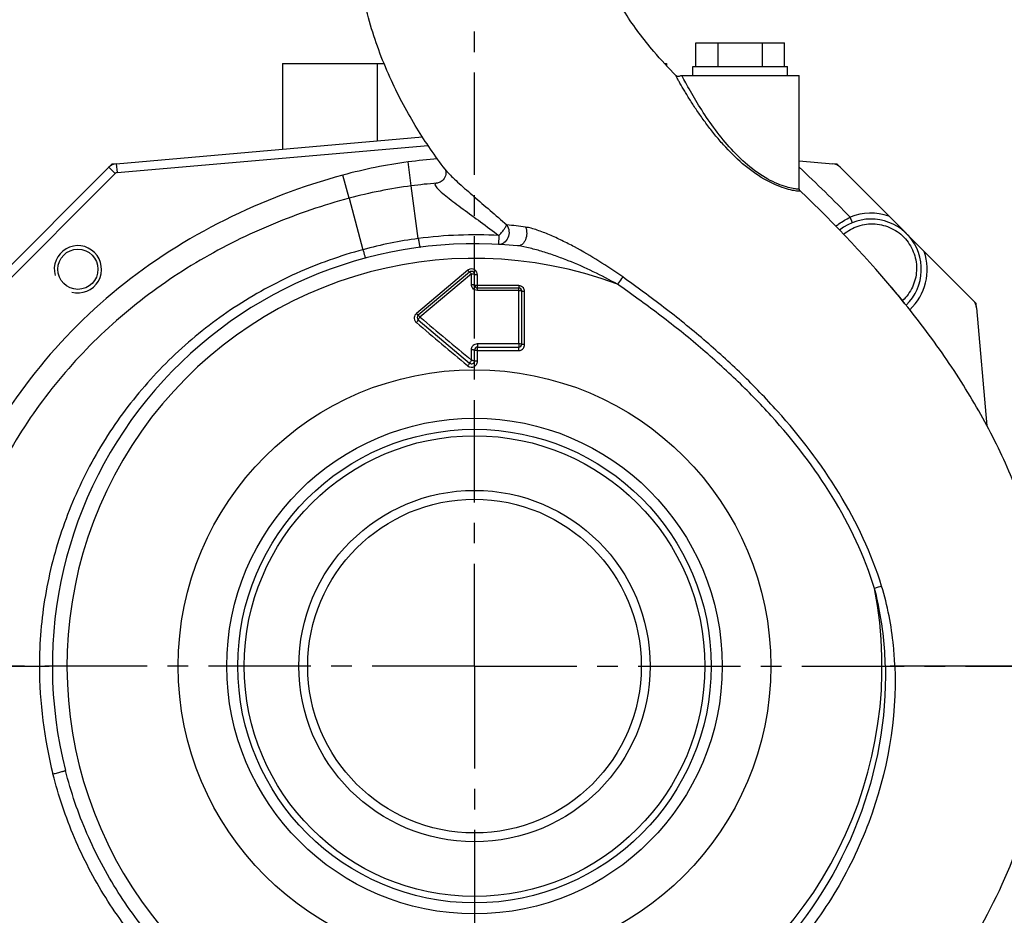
# Model space of a CAD drawing. Header units: millimetres. Extents: x 0 to 841, y 0 to 594.
# Tile 12 of 14: x 590 to 756, y 292 to 444. Entities that reach past the tile are written whole.
import ezdxf

# ---------------------------------------------------------------- set-up
doc = ezdxf.new("R2010")
doc.units = ezdxf.units.MM
doc.header["$LTSCALE"] = 46.2
doc.linetypes.add('CENTER', pattern=[0.6, 0.375, -0.075, 0.075, -0.075])
doc.layers.get('0').update_dxf_attribs({"linetype": 'CONTINUOUS'})
for name, color, linetype in [('ASSI', 7, 'CONTINUOUS'), ('GEOM', 7, 'CONTINUOUS'), ('QUOTE', 7, 'CONTINUOUS')]:
    doc.layers.add(name, color=color, linetype=linetype)
doc.styles.get("Standard").update_dxf_attribs({"font": 'txt', "width": 0.8})
doc.dimstyles.new('DIMSTYLE_3', dxfattribs={"dimtxt": 5, "dimasz": 5.8, "dimexe": 1.25, "dimexo": 1.5, "dimtad": 1, "dimdec": 0, "dimdsep": 46, "dimtxsty": 'Standard', "dimblk": '_FILLED', "dimblk1": '_FILLED', "dimblk2": '_FILLED', "dimcen": 0.09, "dimadec": 0, "dimazin": 2, "dimtp": 0.5, "dimtm": 0.5, "dimtfac": 1, "dimtdec": 0, "dimtofl": 0, "dimtmove": 0, "dimatfit": 3, "dimldrblk": '_FILLED', "dimfxl": 1, "dimtolj": 1, "dimarcsym": 0})
doc.dimstyles.new('DIMSTYLE_6', dxfattribs={"dimtxt": 5, "dimasz": 5.8, "dimexe": 1.25, "dimexo": 1.5, "dimtad": 1, "dimdec": 0, "dimdsep": 46, "dimtxsty": 'Standard', "dimblk": '_FILLED', "dimblk1": '_FILLED', "dimblk2": '_FILLED', "dimcen": 0.09, "dimadec": 0, "dimazin": 2, "dimtp": 0.3, "dimtm": 0.3, "dimtfac": 1, "dimtdec": 0, "dimtofl": 0, "dimtmove": 0, "dimatfit": 3, "dimldrblk": '_FILLED', "dimfxl": 1, "dimtolj": 1, "dimarcsym": 0})

# ---------------------------------------------------------------- blocks, each defined once
blk = doc.blocks.new('_FILLED')
at = {"color": 0, "linetype": 'ByBlock'}
blk.add_solid([(0, 0), (-1, 0.207), (-1, -0.207)], dxfattribs=at)
blk = doc.blocks.new('*D20')
at = {"layer": 'QUOTE', "color": 2, "linetype": 'Continuous'}
for p, q in [((576.72, 337.67), (576.72, 514.27)), ((666.72, 491.87), (666.72, 514.27)), ((576.72, 511.77), (621.72, 511.77)), ((666.72, 511.77), (621.72, 511.77))]:
    blk.add_line(p, q, dxfattribs=at)
at = {"layer": 'QUOTE', "color": 2, "linetype": 'Continuous', "xscale": 5.8, "yscale": 5.8, "zscale": 5.8, "rotation": 180}
blk.add_blockref('_FILLED', (576.72, 511.77), dxfattribs=at)
at = {"layer": 'QUOTE', "color": 2, "linetype": 'Continuous', "xscale": 5.8, "yscale": 5.8, "zscale": 5.8}
blk.add_blockref('_FILLED', (666.72, 511.77), dxfattribs=at)
at = {"layer": 'QUOTE', "color": 2, "linetype": 'Continuous', "insert": (621.72, 518.02), "char_height": 5, "width": 11.7857, "attachment_point": 2, "line_spacing_factor": 0.9}
blk.add_mtext('90', dxfattribs=at)
blk = doc.blocks.new('*D21')
at = {"layer": 'QUOTE', "color": 2, "linetype": 'Continuous'}
for p, q in [((666.72, 504.13), (666.72, 514.27)), ((764.3, 337.67), (764.3, 514.27)), ((666.72, 511.77), (715.51, 511.77)), ((764.3, 511.77), (715.51, 511.77))]:
    blk.add_line(p, q, dxfattribs=at)
at = {"layer": 'QUOTE', "color": 2, "linetype": 'Continuous', "xscale": 5.8, "yscale": 5.8, "zscale": 5.8, "rotation": 180}
blk.add_blockref('_FILLED', (666.72, 511.77), dxfattribs=at)
at = {"layer": 'QUOTE', "color": 2, "linetype": 'Continuous', "xscale": 5.8, "yscale": 5.8, "zscale": 5.8}
blk.add_blockref('_FILLED', (764.3, 511.77), dxfattribs=at)
at = {"layer": 'QUOTE', "color": 2, "linetype": 'Continuous', "insert": (715.51, 518.02), "char_height": 5, "width": 11.7857, "attachment_point": 2, "line_spacing_factor": 0.9}
blk.add_mtext('98', dxfattribs=at)
blk = doc.blocks.new('*D23')
at = {"layer": 'QUOTE', "color": 2, "linetype": 'Continuous'}
for p, q in [((576.72, 337.67), (576.72, 527.86)), ((764.3, 337.67), (764.3, 527.86)), ((576.72, 525.36), (670.51, 525.36)), ((764.3, 525.36), (670.51, 525.36))]:
    blk.add_line(p, q, dxfattribs=at)
at = {"layer": 'QUOTE', "color": 2, "linetype": 'Continuous', "xscale": 5.8, "yscale": 5.8, "zscale": 5.8, "rotation": 180}
blk.add_blockref('_FILLED', (576.72, 525.36), dxfattribs=at)
at = {"layer": 'QUOTE', "color": 2, "linetype": 'Continuous', "xscale": 5.8, "yscale": 5.8, "zscale": 5.8}
blk.add_blockref('_FILLED', (764.3, 525.36), dxfattribs=at)
at = {"layer": 'QUOTE', "color": 2, "linetype": 'Continuous', "insert": (670.51, 531.61), "char_height": 5, "width": 16.0714, "attachment_point": 2, "line_spacing_factor": 0.9}
blk.add_mtext('188', dxfattribs=at)

msp = doc.modelspace()

# ---------------------------------------------------------------- linework, layer by layer
at = {"color": 2, "linetype": 'Continuous'}
msp.add_arc((599.5462, 401.8499), 4, 255, 195, dxfattribs=at)
at = {"layer": 'ASSI', "color": 2, "linetype": 'CENTER'}
for q in [(666.7214, 489.1005), (572.4831, 334.6747), (767.9722, 334.6747), (666.7214, 230.445)]:
    msp.add_line((666.7214, 334.6747), q, dxfattribs=at)
at = {"layer": 'ASSI', "color": 7, "linetype": 'Continuous'}
for p, q in [((703.7214, 434.6747), (703.7214, 436.1747)), ((703.7214, 436.1747), (719.7214, 436.1747)), ((719.7214, 434.6747), (719.7214, 436.1747)), ((721.7214, 415.4744), (721.7214, 434.6747)), ((605.3224, 419.6468), (604.8076, 419.1321)), ((606.0475, 419.7102), (605.3224, 419.6468)), ((728.1204, 419.6468), (727.3953, 419.7102)), ((728.6352, 419.1321), (728.1204, 419.6468)), ((751.6935, 396.0738), (751.1787, 396.5885)), ((751.7569, 395.3486), (751.6935, 396.0738))]:
    msp.add_line(p, q, dxfattribs=at)
msp.add_circle((599.5462, 401.8499), 3.4, dxfattribs=at)
at = {"layer": 'GEOM', "color": 7, "linetype": 'Continuous'}
for p, q in [((704.2158, 436.1747), (704.2158, 440.1747)), ((704.2158, 440.1747), (719.2269, 440.1747)), ((707.9686, 436.1747), (707.9686, 440.1747)), ((715.4742, 436.1747), (715.4742, 440.1747)), ((719.2269, 436.1747), (719.2269, 440.1747)), ((634.2214, 436.6747), (634.2214, 422.1751)), ((634.2214, 436.6747), (651.4075, 436.6747)), ((650.2214, 436.6747), (650.2214, 423.5749)), ((698.9151, 436.6747), (699.2214, 436.6747)), ((699.2214, 436.6747), (699.2214, 436.3438)), ((701.6394, 434.6747), (721.7213, 434.6747)), ((606.0475, 419.7102), (657.913, 424.2479)), ((582.2641, 396.5885), (604.8076, 419.1321)), ((661.7773, 418.7327), (661.726, 418.8001)), ((661.7773, 418.7327), (661.727, 418.8009)), ((721.7214, 420.2066), (727.3953, 419.7102)), ((728.6352, 419.1321), (751.1787, 396.5885)), ((660.3553, 416.4272), (660.3535, 416.4271)), ((721.7214, 415.4746), (721.7214, 415.4744)), ((721.7252, 415.4148), (721.7214, 415.4746)), ((721.8855, 415.1243), (721.8472, 415.1611)), ((721.8853, 415.1241), (721.8472, 415.1611)), ((665.9, 401.3765), (657.1779, 394.0577)), ((666.7214, 399.1747), (666.7214, 400.9935)), ((674.2214, 398.6747), (667.2214, 398.6747)), ((674.7214, 389.1747), (674.7214, 398.1747)), ((751.7569, 395.3486), (753.5062, 375.3536)), ((657.1779, 393.2917), (665.9, 385.973)), ((667.2214, 388.6747), (674.2214, 388.6747)), ((666.7214, 386.356), (666.7214, 388.1747))]:
    msp.add_line(p, q, dxfattribs=at)
at = {"layer": 'GEOM', "color": 9, "linetype": 'Continuous'}
for p, q in [((606.1783, 418.2159), (658.85, 422.8241)), ((604.8076, 419.1321), (605.8683, 418.0714)), ((606.0475, 419.7102), (606.1783, 418.2159)), ((656.0217, 415.9722), (655.4778, 420.0224)), ((661.7773, 418.7327), (661.7931, 418.7122)), ((583.3247, 395.5278), (605.8683, 418.0714)), ((645.4985, 413.8719), (644.4356, 417.79)), ((657.193, 407.0502), (656.0182, 415.9732)), ((645.5004, 413.8725), (647.8327, 405.1685)), ((730.7296, 409.7379), (730.357, 410.6659)), ((670.8579, 407.5574), (670.7729, 406.0598)), ((665.5801, 401.6727), (656.8706, 394.3551)), ((666.2207, 401.0803), (657.4858, 393.7605)), ((666.2207, 399.2615), (666.2207, 401.0803)), ((667.2221, 398.2615), (667.2207, 400.9066)), ((737.3231, 398.8032), (737.2444, 398.8955)), ((674.2332, 389.2607), (674.2316, 398.2609)), ((675.208, 389.0889), (675.2099, 398.0887)), ((657.4858, 393.7605), (657.5355, 393.719)), ((666.2206, 386.4428), (666.2206, 388.2615)), ((667.2206, 386.2692), (667.2206, 388.0879)), ((665.5365, 385.5401), (665.5806, 385.5031)), ((764.2993, 334.6747), (737.9144, 334.6747))]:
    msp.add_line(p, q, dxfattribs=at)
at = {"layer": 'GEOM', "color": 7, "linetype": 'Continuous'}
for points in [[(701.5443, 434.5747), (701.4795, 434.5285), (701.4101, 434.4939), (701.3386, 434.4712), (701.2667, 434.4596), (701.1973, 434.4584), (701.1316, 434.4663), (701.0709, 434.4818), (701.018, 434.5023), (700.973, 434.5257), (700.9356, 434.5501), (700.9069, 434.5725), (700.8876, 434.5898), (700.8764, 434.6008)], [(701.6348, 434.6747), (701.6004, 434.63), (701.5443, 434.5747)], [(661.7271, 418.8008), (661.7312, 418.7933), (661.7522, 418.7491), (661.7809, 418.6768), (661.8121, 418.5767), (661.8411, 418.446)], [(661.8633, 418.0888), (661.8409, 417.8792), (661.7878, 417.6548), (661.6993, 417.424), (661.5797, 417.2071), (661.4314, 417.0084), (661.2577, 416.8327), (661.0773, 416.6935), (660.9004, 416.5891), (660.732, 416.5146), (660.5874, 416.468), (660.4743, 416.4426), (660.3917, 416.4305), (660.3553, 416.4271)], [(661.8411, 418.446), (661.861, 418.2816), (661.8633, 418.0888)], [(721.8471, 415.1612), (721.8272, 415.182), (721.8006, 415.2162), (721.7715, 415.2647), (721.7437, 415.332), (721.7252, 415.4148)]]:
    msp.add_lwpolyline(points, dxfattribs=at)
at = {"layer": 'GEOM', "color": 9, "linetype": 'Continuous'}
for radius in [50.1781, 41.9526]:
    msp.add_circle((666.7214, 334.6747), radius, dxfattribs=at)
at = {"layer": 'GEOM', "color": 7, "linetype": 'Continuous'}
for radius in [40.0872, 39, 29.75, 28.25]:
    msp.add_circle((666.7214, 334.6747), radius, dxfattribs=at)
at = {"layer": 'GEOM', "color": 9, "linetype": 'Continuous'}
for centre, radius, start, end in [((666.7214, 334.6747), 86.0857, 94.174721, 97.504878), ((666.9926, 334.6413), 86.1541, 97.6808, 105.178188), ((548.2627, 233.1924), 254.2738, 44.263725, 46.986268), ((606.2218, 417.7178), 0.5, 95, 135), ((733.8965, 401.8499), 9.5, 71.525672, 111.875001), ((665.3818, 338.8336), 70.8546, 81.903781, 84.491401), ((666.8786, 334.6177), 73.0764, 97.616302, 105.107425), ((666.7214, 334.6747), 73, 86.751622, 97.5), ((666.7214, 334.6747), 69.0209, 69.443931, 10.988877), ((733.8965, 401.8499), 9.5, 313.637513, 18.47437), ((666.2231, 400.9106), 0.9957, 56.420807, 122.276065), ((666.2214, 400.9094), 0.997, 126.12857, 130.034415), ((666.2243, 400.9054), 1.0018, 122.273917, 126.130175), ((666.2204, 400.9069), 1.0003, 359.987916, 56.413249), ((613.8113, 293.538), 162.2835, 39.398183, 40.439922), ((657.5151, 393.5894), 1.0011, 151.862134, 196.949725), ((657.5193, 393.5855), 1.0066, 131.960074, 151.780916), ((657.5124, 393.5912), 0.9977, 130.036072, 131.883461), ((657.513, 393.5871), 0.998, 226.261553, 229.957342), ((667.2212, 388.2603), 1.0009, 134.263346, 140.696663), ((674.209, 389.0866), 0.9978, 270.020042, 323.77961), ((666.2222, 386.2661), 0.9969, 229.934845, 300.045985), ((666.2178, 386.272), 1.0043, 300.093979, 317.334088), ((666.2189, 386.2696), 1.0018, 317.391649, 327.42499), ((763.6127, 254.0087), 98.2425, 106.52042, 107.251772), ((667.8472, 334.7955), 74.8178, 180.094574, 194.221223), ((741.7381, 212.293), 122.4414, 91.789572, 92.541575)]:
    msp.add_arc(centre, radius, start, end, dxfattribs=at)
at = {"layer": 'GEOM', "color": 7, "linetype": 'Continuous'}
for centre, radius, start, end in [((606.2218, 417.7178), 2, 95, 135), ((727.2209, 417.7178), 2, 45, 85), ((666.8013, 334.601), 82.0835, 97.548552, 105.040528), ((666.7214, 334.6747), 82, 94.451605, 97.5), ((733.8965, 401.8499), 8.5, 314.252692, 128.867989), ((666.7214, 334.6747), 71.5, 84.138657, 194.303749), ((666.2214, 400.9935), 0.5, 0, 130), ((667.2214, 399.1747), 0.5, 180, 270), ((674.2214, 398.1747), 0.5, 0, 90), ((749.7645, 395.1743), 2, 5, 45), ((657.4993, 393.6747), 0.5, 130, 230), ((667.2214, 388.1747), 0.5, 90, 180), ((674.2214, 389.1747), 0.5, 270, 360), ((666.2214, 386.356), 0.5, 230, 360)]:
    msp.add_arc(centre, radius, start, end, dxfattribs=at)
for points, knots in [([(661.726, 418.8001), (660.0339, 421.0243), (656.7005, 425.8535), (652.3388, 433.9642), (648.8057, 443.2948), (647.3463, 450.0556), (646.8698, 453.577)], [0, 0, 0, 0, 0.21935473, 0.45972698, 0.72108168, 1, 1, 1, 1]), ([(700.8764, 434.6008), (699.5735, 435.9358), (696.4772, 439.2805), (692.1366, 444.9795), (689.7418, 449.7385), (688.8825, 452.178)], [0, 0, 0, 0, 0.26121204, 0.63783961, 1, 1, 1, 1]), ([(645.5004, 413.8725), (641.125, 412.6965), (632.4451, 409.7591), (620.0479, 403.6386), (608.5045, 395.7074), (598.2816, 385.9623), (589.7016, 374.6832), (583.0954, 362.1641), (578.8293, 348.7082), (577.8133, 339.343), (577.8169, 334.6747)], [0, 0, 0, 0, 0.12167737, 0.2452989, 0.37020994, 0.49633982, 0.62298017, 0.74919094, 0.87462657, 1, 1, 1, 1]), ([(764.2993, 334.6747), (764.2963, 338.4985), (763.739, 346.0871), (761.2942, 357.1832), (757.4155, 367.8306), (752.2617, 378.0511), (745.9863, 387.875), (736.2183, 400.6152), (727.8015, 409.4501), (721.8855, 415.1243)], [0, 0, 0, 0, 0.12269553, 0.24312446, 0.3634786, 0.48533851, 0.60968503, 0.73697141, 1, 1, 1, 1]), ([(577.8169, 334.6747), (577.8213, 328.9613), (578.557, 320.3703), (580.9662, 309.2026), (584.3108, 298.3467), (590.2431, 285.4769), (598.5415, 274.0142), (606.5173, 266.1107), (615.3307, 259.0611), (627.6802, 251.9247), (643.8478, 246.235), (655.1781, 244.4337), (660.865, 244.0677)], [0, 0, 0, 0, 0.12606377, 0.18906372, 0.25185609, 0.37642153, 0.49991421, 0.56170047, 0.62372396, 0.74854199, 0.8742626, 1, 1, 1, 1]), ([(672.4868, 244.0274), (678.4513, 244.3264), (690.3261, 245.8371), (707.4747, 250.9098), (720.767, 257.5796), (730.413, 264.3794), (737.087, 270.2295), (743.1322, 276.7828), (750.3186, 286.338), (757.5245, 299.568), (762.9963, 316.7504), (764.3039, 328.724), (764.2993, 334.6747)], [0, 0, 0, 0, 0.12552192, 0.25038968, 0.37424671, 0.43606977, 0.49806418, 0.56042043, 0.62312176, 0.7490255, 0.87492449, 1, 1, 1, 1])]:
    msp.add_open_spline(points, degree=3, knots=knots, dxfattribs=at)
at = {"layer": 'GEOM', "color": 9, "linetype": 'Continuous'}
for points, knots in [([(700.8647, 434.5977), (700.8643, 434.5993), (700.8638, 434.6019), (700.8635, 434.6045), (700.8636, 434.6056)], [0, 0, 0, 0, 0.58101204, 1, 1, 1, 1]), ([(700.8636, 434.6056), (700.8637, 434.6071), (700.8702, 434.6111), (700.8735, 434.6039), (700.8762, 434.601)], [0, 0, 0, 0, 0.26912578, 1, 1, 1, 1]), ([(721.4583, 415.0657), (721.1581, 415.0912), (720.4096, 415.2281), (719.1114, 415.5845), (717.4988, 416.2031), (715.0358, 417.4536), (712.0323, 419.6427), (709.3711, 422.312), (707.4283, 424.6003), (706.0851, 426.3323), (704.8448, 428.0593), (703.7111, 429.7473), (702.8465, 431.1153), (702.2205, 432.15), (701.8087, 432.8509), (701.4528, 433.4737), (701.1707, 433.9866), (700.9876, 434.3275), (700.8983, 434.5151), (700.8699, 434.5756), (700.8647, 434.5977)], [0, 0, 0, 0, 0.03083355, 0.07761114, 0.13766129, 0.20723637, 0.35979788, 0.51545738, 0.59197194, 0.66690077, 0.7396926, 0.80952159, 0.87496547, 0.90527461, 0.93328083, 0.9581516, 0.9786748, 0.99321555, 0.99767349, 1, 1, 1, 1]), ([(721.4493, 415.4132), (721.2038, 415.4194), (720.569, 415.5188), (719.4406, 415.7987), (717.9889, 416.3199), (715.6929, 417.4279), (712.8439, 419.4569), (709.8241, 422.4901), (707.2, 425.8032), (704.969, 429.1152), (703.3917, 431.7593), (702.3935, 433.587), (701.9952, 434.3528), (701.8407, 434.6747)], [0, 0, 0, 0, 0.02588681, 0.06738727, 0.12251612, 0.18811065, 0.33563094, 0.4883722, 0.63798178, 0.78048394, 0.90904167, 0.96235808, 1, 1, 1, 1]), ([(661.7935, 418.7116), (661.8069, 418.6942), (661.8638, 418.6216), (661.9226, 418.5505), (661.9681, 418.4969)], [0, 0, 0, 0, 0.23795909, 1, 1, 1, 1]), ([(644.4356, 417.79), (637.5474, 415.9213), (624.0964, 410.8418), (605.884, 399.2742), (590.811, 383.8229), (583.3893, 371.4477), (580.529, 364.9145)], [0, 0, 0, 0, 0.25010313, 0.50012246, 0.75007952, 1, 1, 1, 1]), ([(661.9681, 418.4969), (661.9865, 418.4753), (662.0642, 418.3851), (662.1437, 418.2965), (662.205, 418.2298)], [0, 0, 0, 0, 0.23892135, 1, 1, 1, 1]), ([(662.205, 418.2298), (662.4806, 417.93), (663.1135, 417.3028), (664.5811, 415.9515), (666.6886, 414.1193), (669.3884, 411.7976), (671.2432, 410.1872), (672.1835, 409.361)], [0, 0, 0, 0, 0.09150641, 0.2000147, 0.44816888, 0.71879218, 1, 1, 1, 1]), ([(660.355, 416.4271), (660.3077, 416.4233), (660.2233, 416.4114), (660.1139, 416.3703), (660.0409, 416.299), (660.0188, 416.1999), (660.0433, 416.0864), (660.1372, 415.8929), (660.2489, 415.7527), (660.3339, 415.6543)], [0, 0, 0, 0, 0.13231256, 0.23605916, 0.32044217, 0.40409347, 0.50629792, 0.63807435, 1, 1, 1, 1]), ([(660.3339, 415.6543), (660.5613, 415.3913), (661.1561, 414.8445), (662.1886, 414.0014), (663.4298, 413.0523), (665.3058, 411.6587), (667.8054, 409.8326), (669.8294, 408.3319), (670.8579, 407.5574)], [0, 0, 0, 0, 0.07849224, 0.18169108, 0.30114766, 0.43112812, 0.70933488, 1, 1, 1, 1]), ([(721.7214, 415.4744), (721.7214, 415.4465), (721.5979, 415.4034), (721.5174, 415.4114), (721.4493, 415.4132)], [0, 0, 0, 0, 0.29079217, 1, 1, 1, 1]), ([(721.8754, 415.1139), (721.8758, 415.075), (721.6698, 415.0445), (721.5622, 415.0569), (721.4583, 415.0657)], [0, 0, 0, 0, 0.27201253, 1, 1, 1, 1]), ([(721.8683, 415.1359), (721.8704, 415.1323), (721.8739, 415.1253), (721.8754, 415.1175), (721.8754, 415.1139)], [0, 0, 0, 0, 0.54014865, 1, 1, 1, 1]), ([(727.9066, 409.1391), (728.082, 409.2746), (728.8575, 409.846), (729.6905, 410.3405), (730.357, 410.6659)], [0, 0, 0, 0, 0.23005015, 1, 1, 1, 1]), ([(672.1835, 409.361), (672.3981, 409.0581), (672.6537, 408.3069), (672.4837, 407.1686), (671.904, 406.4004), (671.2737, 406.0909), (670.9361, 406.0506), (670.7729, 406.0598)], [0, 0, 0, 0, 0.25703634, 0.52154089, 0.77007318, 0.8868263, 1, 1, 1, 1]), ([(670.8579, 407.5575), (671.0194, 407.7149), (671.3032, 408.0543), (671.686, 408.5435), (671.9874, 408.973), (672.1249, 409.2487), (672.1835, 409.361)], [0, 0, 0, 0, 0.30121452, 0.58911691, 0.83077383, 1, 1, 1, 1]), ([(675.361, 408.9823), (675.5044, 408.6558), (675.6267, 407.9125), (675.4505, 407.0063), (675.1139, 406.385), (674.7947, 406.0356), (674.422, 405.8216), (674.1493, 405.7881), (674.0231, 405.801)], [0, 0, 0, 0, 0.26948767, 0.55096828, 0.68165239, 0.79942295, 0.90411929, 1, 1, 1, 1]), ([(691.8164, 400.5476), (690.5078, 401.4872), (687.8334, 403.2666), (684.3715, 405.2729), (681.5567, 406.7144), (679.4588, 407.6792), (677.7142, 408.3668), (676.3509, 408.787), (675.685, 408.9361), (675.3607, 408.982)], [0, 0, 0, 0, 0.25989111, 0.51778767, 0.64503507, 0.7699281, 0.89022399, 0.94716169, 1, 1, 1, 1]), ([(729.2295, 407.7799), (729.9541, 408.3905), (731.6648, 409.3469), (734.5846, 409.7137), (737.46, 408.9454), (739.8418, 407.1314), (741.3518, 404.5503), (741.7665, 401.612), (741.0558, 398.7663), (739.9068, 397.1861), (739.2165, 396.5403)], [0, 0, 0, 0, 0.12324865, 0.24777083, 0.3737786, 0.50067741, 0.62740091, 0.75297727, 0.8770436, 1, 1, 1, 1]), ([(657.193, 407.0502), (657.2282, 406.8532), (657.2789, 406.5708), (657.3454, 406.2166), (657.3878, 405.9987), (657.4247, 405.8276), (657.4544, 405.6913), (657.4778, 405.628), (657.492, 405.5765), (657.5021, 405.5779)], [0, 0, 0, 0, 0.39824574, 0.57041527, 0.71811249, 0.83747083, 0.92545136, 0.97966307, 1, 1, 1, 1]), ([(690.9563, 399.301), (689.6104, 400.063), (686.868, 401.4878), (683.336, 403.0372), (680.4662, 404.12), (678.3091, 404.8385), (676.1699, 405.4331), (674.7335, 405.7278), (674.0231, 405.8009)], [0, 0, 0, 0, 0.2546068, 0.50832053, 0.63442955, 0.75948163, 0.88242442, 1, 1, 1, 1]), ([(647.8327, 405.1685), (643.9739, 404.1293), (636.4093, 401.4325), (625.8608, 395.6419), (616.3741, 388.2357), (608.2172, 379.3865), (601.6032, 369.3304), (596.7131, 358.329), (593.6996, 346.6743), (593.023, 338.6669), (593.0295, 334.6721)], [0, 0, 0, 0, 0.12504902, 0.25004676, 0.37501326, 0.49998302, 0.62497141, 0.74998202, 0.8749965, 1, 1, 1, 1]), ([(647.8327, 405.1685), (647.8847, 404.9781), (647.9602, 404.7054), (648.0576, 404.363), (648.1185, 404.154), (648.169, 403.9865), (648.2043, 403.8734), (648.2268, 403.8086), (648.2385, 403.7752), (648.2463, 403.7603), (648.2512, 403.7479), (648.2536, 403.7485)], [0, 0, 0, 0, 0.39959584, 0.5726319, 0.72056677, 0.83992256, 0.92747205, 0.95862581, 0.98114762, 0.99490684, 1, 1, 1, 1]), ([(665.5801, 401.6727), (665.6171, 401.6299), (665.6848, 401.5548), (665.7836, 401.4532), (665.8426, 401.4054), (665.8905, 401.3685), (665.9, 401.3765)], [0, 0, 0, 0, 0.38536043, 0.7040117, 0.9151989, 1, 1, 1, 1]), ([(666.2207, 401.0803), (666.1795, 401.119), (666.114, 401.1997), (666.0294, 401.2861), (665.9696, 401.3368), (665.9422, 401.3624), (665.9224, 401.3866), (665.9052, 401.3808), (665.9, 401.3765)], [0, 0, 0, 0, 0.37956148, 0.69385855, 0.81296382, 0.90015953, 0.95473065, 1, 1, 1, 1]), ([(666.2207, 401.0803), (666.2842, 401.0742), (666.3772, 401.0751), (666.4957, 401.0676), (666.5704, 401.0548), (666.632, 401.0409), (666.6767, 401.033), (666.7152, 401.026), (666.7214, 401.0032), (666.7214, 400.9935)], [0, 0, 0, 0, 0.36403853, 0.52999951, 0.67628863, 0.79718439, 0.88644756, 0.94440467, 1, 1, 1, 1]), ([(667.2207, 400.9066), (667.1571, 400.9067), (667.0404, 400.91), (666.8804, 400.9282), (666.7851, 400.9473), (666.7214, 400.9766), (666.7214, 400.9935)], [0, 0, 0, 0, 0.36975735, 0.68601093, 0.90225058, 1, 1, 1, 1]), ([(691.8164, 400.5476), (691.7534, 400.4518), (691.4728, 400.032), (691.1836, 399.6181), (690.9563, 399.301)], [0, 0, 0, 0, 0.22716766, 1, 1, 1, 1]), ([(735.6767, 348.1956), (733.9916, 353.7236), (728.9688, 364.3065), (720.1199, 375.8301), (712.0617, 384.1548), (705.6116, 389.9853), (698.8496, 395.4465), (694.1684, 398.859), (691.8164, 400.5476)], [0, 0, 0, 0, 0.24964486, 0.49957936, 0.62469667, 0.74981711, 0.87492457, 1, 1, 1, 1]), ([(666.2207, 399.2615), (666.2845, 399.2616), (666.4015, 399.2583), (666.5619, 399.2401), (666.6575, 399.2209), (666.7214, 399.1916), (666.7214, 399.1747)], [0, 0, 0, 0, 0.36959509, 0.68590585, 0.90224672, 1, 1, 1, 1]), ([(667.2207, 399.0879), (667.1572, 399.0928), (667.0402, 399.0915), (666.8812, 399.1108), (666.7837, 399.126), (666.7214, 399.1575), (666.7214, 399.1747)], [0, 0, 0, 0, 0.36933841, 0.68513508, 0.9002598, 1, 1, 1, 1]), ([(674.2114, 399.0885), (674.2116, 399.0341), (674.2125, 398.9356), (674.2135, 398.8188), (674.2166, 398.7471), (674.2163, 398.7076), (674.221, 398.6907), (674.2188, 398.6747), (674.2214, 398.6747)], [0, 0, 0, 0, 0.39410242, 0.7163628, 0.83727362, 0.92628601, 0.98098253, 1, 1, 1, 1]), ([(674.2316, 398.2609), (674.2275, 398.3152), (674.23, 398.4152), (674.2286, 398.5279), (674.2275, 398.6054), (674.2227, 398.6369), (674.2316, 398.6747), (674.2214, 398.6747)], [0, 0, 0, 0, 0.39397505, 0.71633156, 0.83721224, 0.92611049, 1, 1, 1, 1]), ([(734.4768, 347.8314), (732.8019, 353.2853), (727.8172, 363.7219), (719.0405, 375.0687), (711.045, 383.2484), (704.6443, 388.9676), (697.9338, 394.3147), (693.2894, 397.6505), (690.9563, 399.301)], [0, 0, 0, 0, 0.24965353, 0.49959736, 0.62472026, 0.74984216, 0.87494312, 1, 1, 1, 1]), ([(674.2316, 398.2609), (674.2941, 398.256), (674.4091, 398.2569), (674.5651, 398.2377), (674.6606, 398.2226), (674.7214, 398.1915), (674.7214, 398.1747)], [0, 0, 0, 0, 0.37064749, 0.68613146, 0.90055115, 1, 1, 1, 1]), ([(675.2099, 398.0887), (675.1473, 398.0889), (675.0329, 398.0925), (674.8764, 398.1107), (674.7833, 398.1296), (674.7214, 398.1583), (674.7214, 398.1747)], [0, 0, 0, 0, 0.37125077, 0.68716571, 0.90258325, 1, 1, 1, 1]), ([(739.6122, 396.0233), (739.5877, 396.0652), (739.4704, 396.2482), (739.3314, 396.4167), (739.2165, 396.5403)], [0, 0, 0, 0, 0.22303732, 1, 1, 1, 1]), ([(656.8706, 394.3551), (656.907, 394.3129), (656.9733, 394.2392), (657.0687, 394.1364), (657.1251, 394.0916), (657.1689, 394.0503), (657.1779, 394.0577)], [0, 0, 0, 0, 0.3883839, 0.70819324, 0.91886571, 1, 1, 1, 1]), ([(657.4858, 393.7605), (657.4457, 393.7041), (657.3593, 393.6092), (657.255, 393.4624), (657.1972, 393.377), (657.1644, 393.303), (657.1779, 393.2917)], [0, 0, 0, 0, 0.36580024, 0.68729631, 0.90703137, 1, 1, 1, 1]), ([(657.4858, 393.7605), (657.4535, 393.8059), (657.3829, 393.8795), (657.2985, 393.9646), (657.2444, 394.0167), (657.2129, 394.0431), (657.1927, 394.0498), (657.1803, 394.0598), (657.1779, 394.0577)], [0, 0, 0, 0, 0.3879662, 0.70835829, 0.82905831, 0.91973481, 0.97820945, 1, 1, 1, 1]), ([(656.871, 392.8231), (656.9162, 392.8754), (656.9969, 392.9742), (657.1042, 393.1199), (657.1541, 393.2079), (657.191, 393.2807), (657.1779, 393.2917)], [0, 0, 0, 0, 0.36644956, 0.68820209, 0.90911886, 1, 1, 1, 1]), ([(667.2206, 388.0879), (667.2276, 388.1595), (667.222, 388.2957), (667.2196, 388.4581), (667.2219, 388.564), (667.2202, 388.6234), (667.2164, 388.6508), (667.2171, 388.6747), (667.2214, 388.6747)], [0, 0, 0, 0, 0.36717453, 0.69474785, 0.82271487, 0.9185661, 0.9781801, 1, 1, 1, 1]), ([(667.2222, 389.2615), (667.2222, 389.1896), (667.2223, 389.0835), (667.2219, 388.9477), (667.2226, 388.8578), (667.2205, 388.7858), (667.2251, 388.7254), (667.2162, 388.7), (667.2254, 388.6747), (667.2214, 388.6747)], [0, 0, 0, 0, 0.36793567, 0.54150133, 0.69573176, 0.82397149, 0.91994611, 0.97953329, 1, 1, 1, 1]), ([(674.2093, 388.0888), (674.209, 388.1606), (674.2091, 388.2666), (674.2105, 388.4022), (674.2115, 388.492), (674.2145, 388.564), (674.2137, 388.624), (674.221, 388.65), (674.2173, 388.6748), (674.2214, 388.6747)], [0, 0, 0, 0, 0.36778111, 0.54121668, 0.69532085, 0.82346495, 0.91940793, 0.9790778, 1, 1, 1, 1]), ([(674.2332, 389.2607), (674.2266, 389.1892), (674.2321, 389.0531), (674.2324, 388.8912), (674.2283, 388.785), (674.227, 388.7268), (674.2311, 388.697), (674.226, 388.6747), (674.2214, 388.6747)], [0, 0, 0, 0, 0.36672197, 0.69370608, 0.82148344, 0.91706615, 0.97644002, 1, 1, 1, 1]), ([(674.2332, 389.2607), (674.3484, 389.2707), (674.5115, 389.2503), (674.6586, 389.218), (674.7214, 389.1909), (674.7214, 389.1747)], [0, 0, 0, 0, 0.68787078, 0.90396392, 1, 1, 1, 1]), ([(675.208, 389.0889), (675.1456, 389.0892), (675.0317, 389.0929), (674.8757, 389.111), (674.783, 389.1298), (674.7214, 389.1584), (674.7214, 389.1747)], [0, 0, 0, 0, 0.37154172, 0.68742154, 0.90269622, 1, 1, 1, 1]), ([(666.2206, 388.2615), (666.2844, 388.2616), (666.4014, 388.2583), (666.5619, 388.2401), (666.6574, 388.2209), (666.7214, 388.1916), (666.7214, 388.1747)], [0, 0, 0, 0, 0.36957857, 0.68589544, 0.90224678, 1, 1, 1, 1]), ([(667.2206, 388.0879), (667.1031, 388.077), (666.9363, 388.0977), (666.786, 388.1306), (666.7214, 388.1582), (666.7214, 388.1747)], [0, 0, 0, 0, 0.68669662, 0.90364419, 1, 1, 1, 1]), ([(665.5806, 385.5031), (665.6264, 385.5561), (665.7104, 385.6584), (665.8138, 385.7962), (665.878, 385.8976), (665.9013, 385.9481), (665.9042, 385.9694), (665.9, 385.973)], [0, 0, 0, 0, 0.36579384, 0.68832421, 0.9096185, 0.97101641, 1, 1, 1, 1]), ([(666.2206, 386.4428), (666.1684, 386.3961), (666.0904, 386.2861), (665.9967, 386.1673), (665.9366, 386.0725), (665.9129, 386.0349), (665.9122, 385.9627), (665.9, 385.973)], [0, 0, 0, 0, 0.36655495, 0.69069928, 0.81718247, 0.91635943, 1, 1, 1, 1]), ([(666.2206, 386.4428), (666.2837, 386.4515), (666.3779, 386.4433), (666.4949, 386.4283), (666.571, 386.4195), (666.6323, 386.4108), (666.6833, 386.3843), (666.6994, 386.3746), (666.7214, 386.3522), (666.7214, 386.356)], [0, 0, 0, 0, 0.36945393, 0.53913807, 0.68696292, 0.80977312, 0.90827142, 0.97794, 1, 1, 1, 1]), ([(667.2206, 386.2692), (667.1569, 386.2692), (667.0403, 386.2725), (666.8803, 386.2907), (666.785, 386.3099), (666.7214, 386.3392), (666.7214, 386.356)], [0, 0, 0, 0, 0.36978034, 0.6860262, 0.90225175, 1, 1, 1, 1]), ([(736.3085, 334.614), (736.2318, 337.9524), (735.7541, 342.4109), (734.7586, 346.7533), (734.4768, 347.8314)], [0, 0, 0, 0, 0.7497857, 1, 1, 1, 1]), ([(737.9144, 334.6747), (737.8726, 335.819), (737.5661, 340.3848), (736.6772, 344.9145), (735.6767, 348.1956)], [0, 0, 0, 0, 0.25027046, 1, 1, 1, 1]), ([(577.8169, 334.6747), (577.8169, 334.6731), (577.8271, 334.677), (577.8377, 334.6733), (577.8636, 334.6754), (577.9127, 334.6742), (578, 334.6752), (578.1307, 334.6748), (578.2985, 334.6749), (578.5023, 334.6748), (578.742, 334.6748), (579.1315, 334.6747), (579.7024, 334.6747), (580.4836, 334.6749), (581.3861, 334.675), (582.4002, 334.6748), (583.5152, 334.6746), (585.1678, 334.6753), (587.3872, 334.6725), (590.1657, 334.6819), (592.0675, 334.662), (593.0295, 334.6721)], [0, 0, 0, 0, 0.00031456, 0.00125558, 0.00281909, 0.00500113, 0.01120484, 0.01983509, 0.03086475, 0.04427193, 0.06003504, 0.07812768, 0.12107922, 0.17262757, 0.23217548, 0.29906429, 0.37261136, 0.45206485, 0.62496374, 0.81027348, 1, 1, 1, 1]), ([(593.0295, 334.6721), (593.3036, 334.6712), (593.7041, 334.672), (594.2162, 334.6776), (594.5469, 334.6834), (594.8193, 334.6911), (595.007, 334.6984), (595.1166, 334.7062), (595.1735, 334.7104), (595.1999, 334.7163), (595.2214, 334.7188), (595.2214, 334.7228)], [0, 0, 0, 0, 0.37467907, 0.54747095, 0.70023225, 0.82649861, 0.92102042, 0.95490821, 0.97943561, 0.99443805, 1, 1, 1, 1]), ([(736.3085, 334.614), (736.5119, 325.7661), (733.2509, 307.8287), (718.8213, 284.7854), (696.7403, 268.92), (679.1173, 264.4096), (670.2796, 263.8688)], [0, 0, 0, 0, 0.24995548, 0.4999264, 0.74993172, 1, 1, 1, 1]), ([(737.9144, 334.6747), (738.2416, 325.7386), (735.835, 312.0565), (727.9711, 295.8798), (719.8567, 285.0023), (709.7509, 275.9585), (698.1314, 268.9789), (685.4556, 264.1971), (676.5578, 262.5764), (672.083, 262.1749)], [0, 0, 0, 0, 0.24910297, 0.37425077, 0.49938086, 0.6245135, 0.74967374, 0.87484141, 1, 1, 1, 1]), ([(595.3223, 316.4153), (595.5885, 316.4825), (595.9771, 316.5826), (596.4728, 316.7153), (596.7925, 316.8032), (597.0553, 316.8785), (597.2357, 316.9324), (597.3403, 316.9672), (597.3945, 316.9855), (597.4188, 316.9979), (597.4389, 317.0058), (597.4379, 317.0098)], [0, 0, 0, 0, 0.37445276, 0.54723797, 0.70003367, 0.82635443, 0.92093287, 0.95484505, 0.97939318, 0.9944136, 1, 1, 1, 1]), ([(662.9143, 263.8041), (655.418, 264.1248), (644.1366, 266.4499), (630.5149, 272.901), (621.1668, 279.3212), (612.9714, 287.1529), (606.131, 296.1947), (600.8127, 306.2047), (598.3677, 313.3629), (597.4379, 317.0098)], [0, 0, 0, 0, 0.24943203, 0.37452288, 0.49960532, 0.62468888, 0.74978345, 0.87488707, 1, 1, 1, 1]), ([(661.1195, 262.0084), (657.3215, 262.2359), (649.7485, 263.2882), (638.7834, 266.6089), (628.4676, 271.5973), (619.0654, 278.1469), (610.8372, 286.1247), (604.0047, 295.3265), (598.7018, 305.483), (596.2574, 312.7271), (595.3223, 316.4153)], [0, 0, 0, 0, 0.1250256, 0.25003231, 0.37501892, 0.49999025, 0.62496284, 0.74995929, 0.87497304, 1, 1, 1, 1]), ([(581.1791, 297.0035), (582.7362, 293.0655), (586.3653, 285.3828), (591.0295, 278.2735), (593.611, 274.9174)], [0, 0, 0, 0, 0.50002547, 1, 1, 1, 1])]:
    msp.add_open_spline(points, degree=3, knots=knots, dxfattribs=at)
for points in [[(721.8472, 415.1611), (721.8551, 415.1535), (721.8626, 415.1453), (721.8683, 415.1359)], [(666.4338, 398.6449), (666.2996, 398.816), (666.2207, 399.0441), (666.2207, 399.2615)], [(666.7358, 398.3874), (666.6201, 398.4515), (666.5154, 398.5408), (666.4338, 398.6449)], [(674.2114, 399.0885), (671.8811, 399.0881), (669.5509, 399.0879), (667.2207, 399.0879)], [(674.7067, 398.9567), (674.5584, 399.0416), (674.3822, 399.0884), (674.2114, 399.0885)], [(674.9994, 398.7028), (674.9201, 398.8048), (674.8188, 398.8926), (674.7067, 398.9567)], [(675.2099, 398.0887), (675.2098, 398.3051), (675.1322, 398.532), (674.9994, 398.7028)], [(667.2221, 398.2615), (667.0547, 398.2615), (666.8822, 398.3062), (666.7358, 398.3874)], [(674.2316, 398.2609), (671.8951, 398.2613), (669.5586, 398.2615), (667.2221, 398.2615)], [(657.5354, 393.719), (660.4303, 391.2934), (663.3254, 388.868), (666.2206, 386.4428)], [(656.5576, 393.2975), (656.6068, 393.136), (656.701, 392.9828), (656.8231, 392.8661)], [(656.871, 392.8231), (659.7596, 390.3956), (662.6481, 387.9679), (665.5365, 385.5401)], [(666.2206, 388.2615), (666.2206, 388.4855), (666.3048, 388.721), (666.4466, 388.8943)], [(666.5226, 388.9771), (666.7028, 389.1528), (666.9704, 389.2615), (667.2222, 389.2615)], [(667.2222, 389.2615), (669.5592, 389.2615), (671.8962, 389.2612), (674.2332, 389.2607)], [(675.0146, 388.4977), (675.1371, 388.665), (675.208, 388.8816), (675.208, 389.0889)], [(667.2206, 388.0879), (669.5502, 388.0879), (671.8798, 388.0882), (674.2093, 388.0887)], [(667.0632, 385.7302), (667.1639, 385.888), (667.2205, 386.082), (667.2206, 386.2692)]]:
    msp.add_open_spline(points, degree=3, dxfattribs=at)

# ---------------------------------------------------------------- dimensions: what is measured, and where the dimension line sits
at = {"layer": 'QUOTE', "color": 2, "linetype": 'Continuous'}
for base, p1, dimstyle, picture, middle in [((764.2993, 525.356), (576.7214, 336.1747), 'DIMSTYLE_3', '*D23', (669.7961, 525.356)), ((764.2993, 511.774), (666.7214, 502.6259), 'DIMSTYLE_6', '*D21', (714.7961, 511.774))]:
    dim = msp.add_linear_dim(base=base, p1=p1, p2=(764.2993, 336.1747), dimstyle=dimstyle, dxfattribs=at)
    dim.commit()
    dim.dimension.update_dxf_attribs({"geometry": picture, "text_midpoint": middle, "dimtype": 160})
dim = msp.add_linear_dim(base=(576.7214, 511.774), p1=(666.7214, 490.3696), p2=(576.7214, 336.1747), angle=180, dimstyle='DIMSTYLE_6', dxfattribs=at)
dim.commit()
dim.dimension.update_dxf_attribs({"geometry": '*D20', "text_midpoint": (621.0071, 511.774), "dimtype": 160})

doc.saveas('drawing.dxf')
